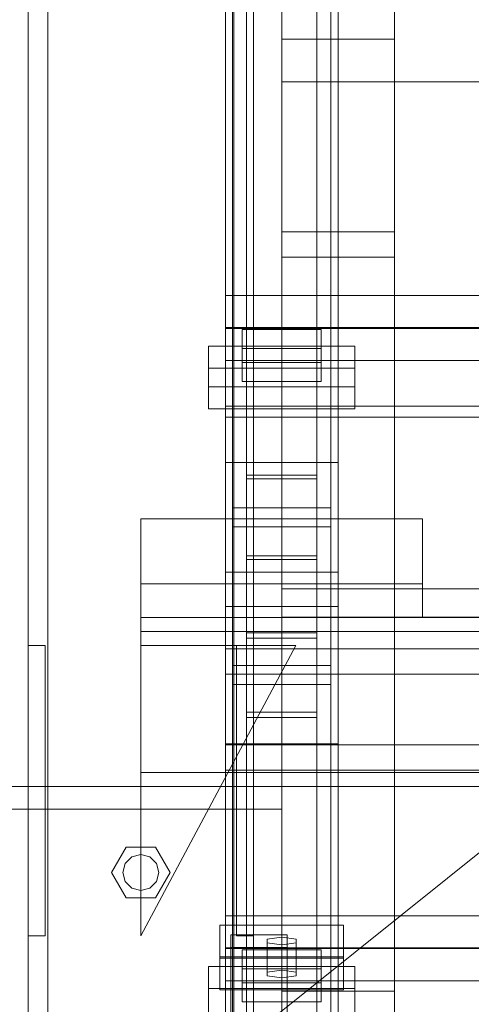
# Model space of a CAD drawing. Header units: millimetres. Extents: x -2233 to 61924, y -68080 to 6847.
# Tile 17 of 256: x -1573 to -1413, y -35087 to -34738. Entities that reach past the tile are written whole.
import ezdxf

# ---------------------------------------------------------------- set-up
doc = ezdxf.new("R2010")
doc.units = ezdxf.units.MM
for name, color, linetype, lineweight in [('COTAS_O', 1, 'Continuous', 0), ('COTAS_P', 1, 'Continuous', 0), ('frontal_briquetadora', 7, 'Continuous', 0), ('frontal_C03', 7, 'Continuous', 0), ('frontal_tolva', 7, 'Continuous', 0)]:
    doc.layers.add(name, color=color, linetype=linetype, lineweight=lineweight)
doc.dimstyles.new('R19_100', dxfattribs={"dimtxt": 250, "dimasz": 150, "dimexe": 150, "dimexo": 80, "dimgap": 100, "dimtad": 1, "dimtih": 1, "dimtoh": 1, "dimdsep": 46, "dimcen": 0.09, "dimadec": 0, "dimazin": 0, "dimtfac": 1, "dimtdec": 4, "dimtofl": 0, "dimtmove": 0, "dimatfit": 3, "dimfxl": 1, "dimtolj": 1, "dimtzin": 0, "dimarcsym": 0})

# ---------------------------------------------------------------- blocks, each defined once
blk = doc.blocks.new('DIM_R28_48')
at = {"layer": 'COTAS_P'}
for p, q in [((-1750, -34600), (-1600, -34555)), ((2600, -34600), (2450, -34555)), ((-1750, -35500), (-1750, -34600)), ((-1750, -34600), (2600, -34600)), ((-1750, -34600), (-1600, -34645)), ((2600, -34600), (2450, -34645)), ((2600, -35500), (2600, -34600))]:
    blk.add_line(p, q, dxfattribs=at)
blk.add_text('4350 P', height=250, dxfattribs=at).set_placement((425, -34500))
blk = doc.blocks.new('DIM_R28_54')
at = {"layer": 'COTAS_O'}
for p, q in [((-1850, -34900), (-1850, -35600)), ((-150, -34900), (-150, -35600)), ((-1850, -35600), (-1700, -35555)), ((-150, -35600), (-300, -35555)), ((-150, -35600), (-1850, -35600)), ((-1850, -35600), (-1700, -35645)), ((-150, -35600), (-300, -35645))]:
    blk.add_line(p, q, dxfattribs=at)
blk.add_text('1700 O', height=250, rotation=180, dxfattribs=at).set_placement((-1000, -35700))
blk = doc.blocks.new('DIM_R28_57')
at = {"layer": 'COTAS_O'}
for p, q in [((-1480, -33670), (-780, -33670)), ((-780, -33670), (-825, -33820)), ((-780, -36000), (-780, -33670)), ((-780, -33670), (-735, -33820)), ((-780, -36000), (-825, -35850)), ((-780, -36000), (-735, -35850)), ((-1480, -36000), (-780, -36000))]:
    blk.add_line(p, q, dxfattribs=at)
blk.add_text('2330 O', height=250, rotation=90, dxfattribs=at).set_placement((-880, -34835))
blk = doc.blocks.new('DIM_R28_58')
at = {"layer": 'COTAS_O'}
for p, q in [((-1480, -35300), (-1330, -35255)), ((490, -35300), (340, -35255)), ((-1480, -36000), (-1480, -35300)), ((-1480, -35300), (490, -35300)), ((-1480, -35300), (-1330, -35345)), ((490, -35300), (340, -35345)), ((490, -36000), (490, -35300))]:
    blk.add_line(p, q, dxfattribs=at)
blk.add_text('1970 O', height=250, dxfattribs=at).set_placement((-495, -35200))

msp = doc.modelspace()

# ---------------------------------------------------------------- linework, layer by layer
at = {"layer": 'frontal_briquetadora'}
for p, q in [((-1480, -34760), (-1480, -34736)), ((-1480, -34760), (-500, -34760)), ((-1480, -35980), (-1480, -34940)), ((-1480, -34940), (-500, -34940)), ((-1480, -35980), (-1480, -34950)), ((-1480, -34950), (-1330, -34950))]:
    msp.add_line(p, q, dxfattribs=at)
at = {"layer": 'frontal_C03'}
for p, q in [((-1500, -34875.113), (-1500, -32314.944)), ((-1500, -32318.841), (-1500, -34879.011)), ((-1570, -35975), (-1570, -32996.942)), ((-1563, -35975), (-1563, -32996.942)), ((-1497, -35975), (-1497, -32996.942)), ((-1490, -35975), (-1490, -32996.942)), ((-1570, -35975), (-1570, -33266.434)), ((-1563, -35975), (-1563, -33266.434)), ((-1497, -35975), (-1497, -33266.434)), ((-1490, -35975), (-1490, -33266.434)), ((-1570, -35975), (-1570, -33805.417)), ((-1563, -35975), (-1563, -33805.417)), ((-1497, -35975), (-1497, -33805.417)), ((-1490, -35975), (-1490, -33805.417)), ((-1492.5, -34957.413), (-1492.5, -34362.453)), ((-1467.5, -34362.453), (-1467.5, -34957.413)), ((-1492.5, -34983.77), (-1492.5, -34388.81)), ((-1467.5, -34983.77), (-1467.5, -34388.81)), ((-1570, -35975), (-1570, -34411.773)), ((-1563, -35975), (-1563, -34411.773)), ((-1497, -35975), (-1497, -34411.773)), ((-1490, -35975), (-1490, -34411.773)), ((-1480, -34813.291), (-1480, -34466.384)), ((-1440, -34466.384), (-1440, -34813.291)), ((-1480, -34475.367), (-1480, -34822.274)), ((-1440, -34822.274), (-1440, -34475.367)), ((-1500, -34895.125), (-1500, -34625.634)), ((-1460, -34625.634), (-1460, -34895.125)), ((-1497.5, -34967.223), (-1497.5, -34641.754)), ((-1462.5, -34641.754), (-1462.5, -34967.223)), ((-1497.5, -34973.96), (-1497.5, -34648.492)), ((-1462.5, -34973.96), (-1462.5, -34648.492)), ((-1500, -34934.104), (-1500, -34664.612)), ((-1460, -34934.104), (-1460, -34664.612)), ((-1500, -34946.23), (-1500, -34676.738)), ((-1460, -34676.738), (-1460, -34946.23)), ((-1500, -34994.953), (-1500, -34725.461)), ((-1460, -34994.953), (-1460, -34725.461)), ((-1480, -34744.859), (-1480, -34735.876)), ((-1480, -35082.782), (-1480, -34735.876)), ((-1440, -34735.876), (-1440, -34744.859)), ((-1440, -34735.876), (-1440, -35082.782)), ((-1440, -34744.859), (-1480, -34744.859)), ((-1480, -34744.859), (-1480, -35091.765)), ((-1440, -35091.765), (-1440, -34744.859)), ((-1440, -34813.291), (-1480, -34813.291)), ((-1480, -34813.291), (-1480, -34822.274)), ((-1440, -34822.274), (-1440, -34813.291)), ((-1480, -34822.274), (-1440, -34822.274)), ((-1500, -34847.273), (-1500, -34835.865)), ((-1500, -34835.865), (1500, -34835.865)), ((-1500, -34847.558), (-1500, -34835.865)), ((1500, -34847.273), (-1500, -34847.273)), ((-1500, -34847.273), (-1500, -34858.967)), ((1500, -34847.558), (-1500, -34847.558)), ((-1500, -34847.558), (-1500, -34858.967)), ((-1494, -34854.682), (-1494, -34847.945)), ((-1494, -34847.945), (-1466, -34847.945)), ((-1494, -34859.638), (-1494, -34847.945)), ((-1466, -34847.945), (-1466, -34854.682)), ((-1466, -34847.945), (-1466, -34859.638)), ((-1506, -34868.245), (-1506, -34853.872)), ((-1506, -34853.872), (-1454, -34853.872)), ((-1506, -34861.667), (-1506, -34853.872)), ((-1466, -34854.682), (-1494, -34854.682)), ((-1494, -34854.682), (-1494, -34866.376)), ((-1466, -34866.376), (-1466, -34854.682)), ((-1454, -34853.872), (-1454, -34868.245)), ((-1454, -34853.872), (-1454, -34861.667)), ((-1500, -34858.967), (1500, -34858.967)), ((-1454, -34861.667), (-1506, -34861.667)), ((-1506, -34861.667), (-1506, -34876.04)), ((-1466, -34859.638), (-1494, -34859.638)), ((-1494, -34859.638), (-1494, -34866.376)), ((-1466, -34866.376), (-1466, -34859.638)), ((-1454, -34876.04), (-1454, -34861.667)), ((-1454, -34868.245), (-1506, -34868.245)), ((-1506, -34868.245), (-1506, -34876.04)), ((-1494, -34866.376), (-1466, -34866.376)), ((-1454, -34876.04), (-1454, -34868.245)), ((-1506, -34876.04), (-1454, -34876.04)), ((-1270, -34875.113), (-1500, -34875.113)), ((-1500, -34875.113), (-1500, -34879.011)), ((-1500, -34879.011), (-1270, -34879.011)), ((-1460, -34895.125), (-1500, -34895.125)), ((-1500, -34895.125), (-1500, -34934.104)), ((-1500, -35164.617), (-1500, -34895.125)), ((-1460, -34934.104), (-1460, -34895.125)), ((-1460, -34895.125), (-1460, -35164.617)), ((-1492.5, -34929.599), (-1492.5, -34899.63)), ((-1492.5, -34899.63), (-1467.5, -34899.63)), ((-1492.5, -34899.63), (-1492.5, -34955.607)), ((-1467.5, -34900.942), (-1492.5, -34900.942)), ((-1492.5, -34900.942), (-1492.5, -34928.287)), ((-1492.5, -35404.303), (-1492.5, -34900.942)), ((-1467.5, -34899.63), (-1467.5, -34929.599)), ((-1467.5, -34955.607), (-1467.5, -34899.63)), ((-1467.5, -34928.287), (-1467.5, -34900.942)), ((-1467.5, -34900.942), (-1467.5, -35404.303)), ((-1497.5, -34917.983), (-1497.5, -34911.246)), ((-1497.5, -34911.246), (-1462.5, -34911.246)), ((-1497.5, -35236.714), (-1497.5, -34911.246)), ((-1462.5, -34911.246), (-1462.5, -34917.983)), ((-1462.5, -34911.246), (-1462.5, -35236.714)), ((-1530, -34938.129), (-1530, -34915.082)), ((-1530, -34915.082), (-1430, -34915.082)), ((-1530, -34950.129), (-1530, -34915.082)), ((-1462.5, -34917.983), (-1497.5, -34917.983)), ((-1497.5, -35243.452), (-1497.5, -34917.983)), ((-1462.5, -35243.452), (-1462.5, -34917.983)), ((-1430, -34915.082), (-1430, -34938.129)), ((-1430, -34915.082), (-1430, -34950.129)), ((-1492.5, -34928.287), (-1467.5, -34928.287)), ((-1492.5, -35431.648), (-1492.5, -34928.287)), ((-1467.5, -35431.648), (-1467.5, -34928.287)), ((-1467.5, -34929.599), (-1492.5, -34929.599)), ((-1492.5, -34929.599), (-1492.5, -34985.576)), ((-1467.5, -34929.599), (-1467.5, -34985.576)), ((-1500, -34934.104), (-1460, -34934.104)), ((-1500, -35203.595), (-1500, -34934.104)), ((-1460, -35203.595), (-1460, -34934.104)), ((-1430, -34938.129), (-1530, -34938.129)), ((-1530, -34938.129), (-1530, -34950.129)), ((-1430, -34950.129), (-1430, -34938.129)), ((-1460, -34946.23), (-1500, -34946.23)), ((-1500, -34946.23), (-1500, -34994.953)), ((-1500, -35215.722), (-1500, -34946.23)), ((-1460, -34994.953), (-1460, -34946.23)), ((-1460, -34946.23), (-1460, -35215.722)), ((-1530, -34950.129), (-1530, -34955.129)), ((1530, -34950.129), (-1530, -34950.129)), ((-1530, -34950.129), (-1430, -34950.129)), ((1530, -34955.129), (-1530, -34955.129)), ((-1530, -34955.129), (-1530, -35005.129)), ((-1467.5, -34955.607), (-1492.5, -34955.607)), ((-1492.5, -34955.607), (-1492.5, -34985.576)), ((-1467.5, -34985.576), (-1467.5, -34955.607)), ((-1570, -35063.129), (-1570, -34960.129)), ((-1570, -34960.129), (-1564, -34960.129)), ((-1564, -35063.129), (-1564, -34960.129)), ((-1530, -35063.129), (-1475, -34960.129)), ((-1475, -34960.129), (-1530, -34960.129)), ((-1530, -34960.129), (-1530, -35063.129)), ((-1496, -35063.129), (-1496, -34960.129)), ((-1496, -34960.129), (-1490, -34960.129)), ((-1492.5, -34983.77), (-1492.5, -34957.413)), ((-1492.5, -34957.413), (-1467.5, -34957.413)), ((-1490, -35063.129), (-1490, -34960.129)), ((-1467.5, -34957.413), (-1467.5, -34983.77)), ((-1500, -34970.211), (-1500, -34961.228)), ((-1500, -34961.228), (1500, -34961.228)), ((-1500, -34995.334), (-1500, -34961.228)), ((-1462.5, -34967.223), (-1497.5, -34967.223)), ((-1497.5, -34967.223), (-1497.5, -34973.96)), ((-1462.5, -34973.96), (-1462.5, -34967.223)), ((1500, -34970.211), (-1500, -34970.211)), ((-1500, -34970.211), (-1500, -35004.317)), ((-1497.5, -34973.96), (-1462.5, -34973.96)), ((-1467.5, -34983.77), (-1492.5, -34983.77)), ((-1492.5, -34985.576), (-1467.5, -34985.576)), ((-1500, -34994.953), (-1460, -34994.953)), ((-1500, -35264.444), (-1500, -34994.953)), ((1500, -34995.334), (-1500, -34995.334)), ((-1500, -34995.334), (-1500, -35004.317)), ((-1460, -35264.444), (-1460, -34994.953)), ((-1530, -35005.129), (-1530, -35010.129)), ((1530, -35005.129), (-1530, -35005.129)), ((-1500, -35004.317), (1500, -35004.317)), ((-1580, -35010.129), (-1480, -35010.129)), ((1530, -35010.129), (-1530, -35010.129)), ((-1480, -35018.129), (-1480, -35010.129)), ((-1580, -35018.129), (-1480, -35018.129)), ((-1570, -35018.129), (-1563, -35018.129)), ((-1570, -35975), (-1570, -35018.129)), ((-1563, -35975), (-1563, -35018.129)), ((-1563, -35018.129), (-1497, -35018.129)), ((-1497, -35018.129), (-1490, -35018.129)), ((-1497, -35975), (-1497, -35018.129)), ((-1490, -35975), (-1490, -35018.129)), ((-1540.4, -35040.629), (-1535.2, -35031.622)), ((-1535.2, -35031.622), (-1524.8, -35031.622)), ((-1524.8, -35031.622), (-1519.6, -35040.629)), ((-1535.543, -35037.429), (-1533.2, -35035.086)), ((-1533.2, -35035.086), (-1530, -35034.229)), ((-1530, -35034.229), (-1526.8, -35035.086)), ((-1526.8, -35035.086), (-1524.457, -35037.429)), ((-1535.2, -35049.635), (-1540.4, -35040.629)), ((-1536.4, -35040.629), (-1535.543, -35037.429)), ((-1535.543, -35043.829), (-1536.4, -35040.629)), ((-1519.6, -35040.629), (-1524.8, -35049.635)), ((-1524.457, -35037.429), (-1523.6, -35040.629)), ((-1523.6, -35040.629), (-1524.457, -35043.829)), ((-1533.2, -35046.171), (-1535.543, -35043.829)), ((-1524.457, -35043.829), (-1526.8, -35046.171)), ((-1530, -35047.029), (-1533.2, -35046.171)), ((-1526.8, -35046.171), (-1530, -35047.029)), ((-1524.8, -35049.635), (-1535.2, -35049.635)), ((-1500, -35067.358), (-1500, -35055.95)), ((-1500, -35055.95), (1500, -35055.95)), ((-1500, -35067.643), (-1500, -35055.95)), ((-1502, -35070.566), (-1502, -35059.337)), ((-1502, -35059.337), (-1458, -35059.337)), ((-1502, -35071.031), (-1502, -35059.337)), ((-1458, -35059.337), (-1458, -35070.566)), ((-1458, -35059.337), (-1458, -35071.031)), ((-1564, -35063.129), (-1570, -35063.129)), ((-1498, -35067.197), (-1498, -35062.706)), ((-1498, -35062.706), (-1478, -35062.706)), ((-1498, -35123.512), (-1498, -35062.706)), ((-1490, -35063.129), (-1496, -35063.129)), ((-1480, -35063.604), (-1485.196, -35064.278)), ((-1485.196, -35064.278), (-1485.196, -35065.625)), ((-1485.196, -35075.971), (-1485.196, -35064.278)), ((-1474.804, -35064.278), (-1480, -35063.604)), ((-1480, -35075.298), (-1480, -35063.604)), ((-1478, -35062.706), (-1478, -35067.197)), ((-1478, -35062.706), (-1478, -35123.512)), ((-1474.804, -35065.625), (-1474.804, -35064.278)), ((-1474.804, -35075.971), (-1474.804, -35064.278)), ((1500, -35067.358), (-1500, -35067.358)), ((-1500, -35067.358), (-1500, -35079.051)), ((1500, -35067.643), (-1500, -35067.643)), ((-1500, -35067.643), (-1500, -35079.051)), ((-1478, -35067.197), (-1498, -35067.197)), ((-1498, -35067.197), (-1498, -35128.003)), ((-1494, -35074.767), (-1494, -35068.03)), ((-1494, -35068.03), (-1466, -35068.03)), ((-1494, -35079.723), (-1494, -35068.03)), ((-1485.196, -35065.625), (-1480, -35066.299)), ((-1485.196, -35077.319), (-1485.196, -35065.625)), ((-1480, -35066.299), (-1474.804, -35065.625)), ((-1480, -35066.299), (-1480, -35077.992)), ((-1478, -35128.003), (-1478, -35067.197)), ((-1474.804, -35077.319), (-1474.804, -35065.625)), ((-1466, -35068.03), (-1466, -35074.767)), ((-1466, -35068.03), (-1466, -35079.723)), ((-1458, -35070.566), (-1502, -35070.566)), ((-1502, -35070.566), (-1502, -35082.259)), ((-1458, -35071.031), (-1502, -35071.031)), ((-1502, -35071.031), (-1502, -35082.259)), ((-1458, -35082.259), (-1458, -35070.566)), ((-1458, -35082.259), (-1458, -35071.031)), ((-1506, -35088.329), (-1506, -35073.956)), ((-1506, -35073.956), (-1454, -35073.956)), ((-1506, -35081.752), (-1506, -35073.956)), ((-1466, -35074.767), (-1494, -35074.767)), ((-1494, -35074.767), (-1494, -35086.46)), ((-1485.196, -35075.971), (-1480, -35075.298)), ((-1480, -35075.298), (-1474.804, -35075.971)), ((-1466, -35086.46), (-1466, -35074.767)), ((-1454, -35073.956), (-1454, -35088.329)), ((-1454, -35073.956), (-1454, -35081.752)), ((-1500, -35079.051), (1500, -35079.051)), ((-1485.196, -35077.319), (-1485.196, -35075.971)), ((-1480, -35077.992), (-1485.196, -35077.319)), ((-1474.804, -35077.319), (-1480, -35077.992)), ((-1474.804, -35075.971), (-1474.804, -35077.319)), ((-1454, -35081.752), (-1506, -35081.752)), ((-1506, -35081.752), (-1506, -35096.125)), ((-1502, -35082.259), (-1458, -35082.259)), ((-1466, -35079.723), (-1494, -35079.723)), ((-1494, -35079.723), (-1494, -35086.46)), ((-1466, -35086.46), (-1466, -35079.723)), ((-1454, -35096.125), (-1454, -35081.752)), ((-1440, -35082.782), (-1480, -35082.782)), ((-1480, -35082.782), (-1480, -35091.765)), ((-1440, -35091.765), (-1440, -35082.782)), ((-1494, -35086.46), (-1466, -35086.46))]:
    msp.add_line(p, q, dxfattribs=at)
at = {"layer": 'frontal_tolva'}
msp.add_line((-1763.733, -35316.567), (-716.733, -34479.567), dxfattribs=at)

# ---------------------------------------------------------------- dimensions: what is measured, and where the dimension line sits
at = {"layer": 'COTAS_O'}
for p1, p2, distance, picture, middle in [((-1480, -36000), (-1480, -33670), -700, 'DIM_R28_57', (-780, -34835)), ((-150, -34900), (-1850, -34900), 700, 'DIM_R28_54', (-1000, -35600)), ((-1480, -36000), (490, -36000), 700, 'DIM_R28_58', (-495, -35300))]:
    dim = msp.add_aligned_dim(p1=p1, p2=p2, distance=distance, text='<> O', dimstyle='R19_100', dxfattribs=at)
    dim.commit()
    dim.dimension.update_dxf_attribs({"geometry": picture, "text_midpoint": middle})
at = {"layer": 'COTAS_P'}
dim = msp.add_aligned_dim(p1=(-1750, -35500), p2=(2600, -35500), distance=900, text='<> P', dimstyle='R19_100', dxfattribs=at)
dim.commit()
dim.dimension.update_dxf_attribs({"geometry": 'DIM_R28_48', "text_midpoint": (425, -34600)})

doc.saveas('drawing.dxf')
